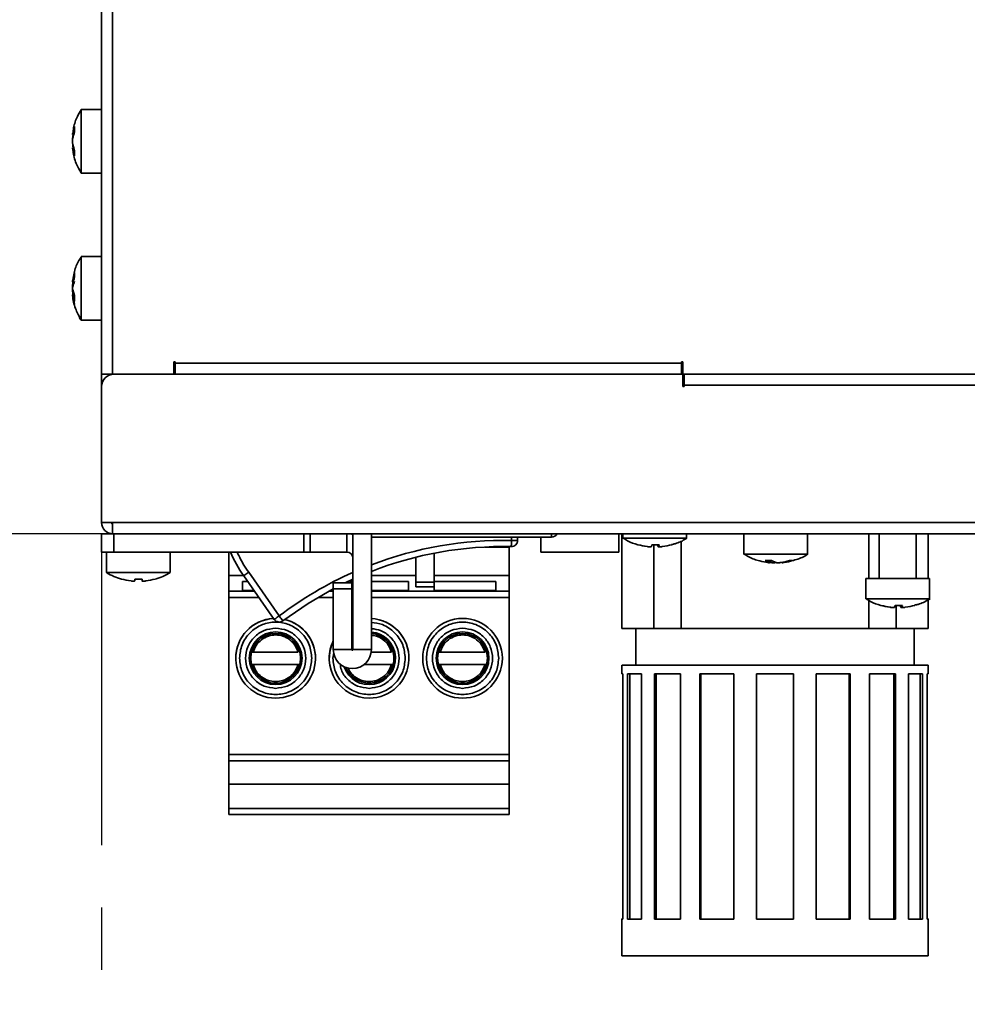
# Model space of a CAD drawing. Header units: millimetres. Extents: x 0 to 420, y 0 to 297.
# Tile 3 of 110: x 88 to 126, y 83 to 123. Entities that reach past the tile are written whole.
import ezdxf

# ---------------------------------------------------------------- set-up
doc = ezdxf.new("R2010")
doc.units = ezdxf.units.MM
doc.linetypes.add('CENTERX2', pattern=[20.32, 12.7, -2.54, 2.54, -2.54])
doc.layers.add('标注层', color=150, linetype='Continuous')
doc.styles.add('SLDTEXTSTYLE2', font='TXT', dxfattribs={"width": 0.7})
doc.dimstyles.new('SLDDIMSTYLE1', dxfattribs={"dimtxt": 4.850694, "dimasz": 4, "dimexe": 0, "dimexo": 0.0625, "dimgap": 1.212674, "dimtad": 2, "dimlfac": 2, "dimrnd": 1e-09, "dimzin": 12, "dimdsep": 46, "dimtxsty": 'SLDTEXTSTYLE2', "dimsah": 1, "dimcen": 0.09, "dimadec": 0, "dimazin": 3, "dimtfac": 1, "dimtdec": 3, "dimtofl": 0, "dimtmove": 0, "dimatfit": 3, "dimfxl": 1, "dimfrac": 2, "dimtolj": 1, "dimtzin": 12, "dimarcsym": 0})
doc.dimstyles.new('SLDDIMSTYLE2', dxfattribs={"dimtxt": 3.5, "dimasz": 4, "dimexe": 0, "dimexo": 0.0625, "dimgap": 0.875, "dimtad": 2, "dimlfac": 2, "dimrnd": 1e-09, "dimzin": 12, "dimdsep": 46, "dimtxsty": 'SLDTEXTSTYLE2', "dimsah": 1, "dimcen": 0.09, "dimadec": 0, "dimazin": 3, "dimtfac": 1, "dimtdec": 3, "dimtofl": 0, "dimtmove": 0, "dimatfit": 3, "dimfxl": 1, "dimfrac": 2, "dimtolj": 1, "dimtzin": 12, "dimarcsym": 0})

# ---------------------------------------------------------------- blocks, each defined once
blk = doc.blocks.new('_D_9')
at = {"layer": '标注层'}
for p, q in [((91.179, 191.853), (48.179, 191.853)), ((50.179, 101.853), (50.179, 191.853)), ((91.629, 101.853), (48.179, 101.853))]:
    blk.add_line(p, q, dxfattribs=at)
for points in [[(50.179, 191.853), (49.679, 187.853), (50.679, 187.853)], [(50.179, 101.853), (50.679, 105.853), (49.679, 105.853)]]:
    blk.add_solid(points, dxfattribs=at)
at = {"layer": '标注层', "insert": (44.722, 142.619), "char_height": 4.2333, "attachment_point": 1, "rotation": 90, "style": 'SLDTEXTSTYLE2'}
blk.add_mtext('180', dxfattribs=at)
blk = doc.blocks.new('_D_10')
at = {"layer": '标注层'}
for p, q in [((91.179, 101.853), (71.438, 101.853)), ((73.438, 101.853), (73.438, 26.853)), ((91.179, 26.853), (71.438, 26.853))]:
    blk.add_line(p, q, dxfattribs=at)
for points in [[(73.438, 101.853), (72.938, 97.853), (73.938, 97.853)], [(73.438, 26.853), (73.938, 30.853), (72.938, 30.853)]]:
    blk.add_solid(points, dxfattribs=at)
at = {"layer": '标注层', "insert": (68.927, 61.297), "char_height": 3.5, "attachment_point": 1, "rotation": 90, "style": 'SLDTEXTSTYLE2'}
blk.add_mtext('150', dxfattribs=at)

msp = doc.modelspace()

# ---------------------------------------------------------------- linework, layer by layer
at = {"color": 7, "linetype": 'Continuous', "lineweight": 35}
for p, q in [((91.1787, 108.3527), (91.1787, 191.4027)), ((91.6287, 191.4027), (91.6287, 108.3527)), ((91.1787, 119.1527), (90.3433, 119.1527)), ((90.0808, 118.2358), (90.0808, 118.4477)), ((89.9942, 118.1269), (90.0418, 118.1269)), ((89.9982, 118.1234), (90.0256, 118.1234)), ((90.0111, 118.1661), (90.0064, 118.1273)), ((90.0112, 118.1669), (90.0111, 118.1661)), ((90.0013, 117.7469), (90.0808, 117.4706)), ((90.0498, 117.5784), (89.9942, 117.5784)), ((90.0407, 117.5819), (89.9982, 117.5819)), ((90.0808, 117.2583), (90.0013, 117.5346)), ((90.0062, 117.5775), (90.0094, 117.5387)), ((90.0808, 117.2583), (90.0808, 117.4706)), ((90.2441, 116.7582), (90.3393, 116.5649)), ((90.3433, 116.5527), (91.1787, 116.5527)), ((91.1787, 113.1527), (90.3433, 113.1527)), ((90.0808, 112.3252), (90.0808, 112.5008)), ((89.9944, 112.1215), (90.0223, 112.1215)), ((90.0013, 112.0076), (89.9971, 111.9689)), ((90.0013, 112.0076), (90.0299, 112.1215)), ((90.0013, 111.6978), (89.9971, 111.7365)), ((90.0013, 111.7987), (90.0808, 111.5698)), ((89.9941, 111.5815), (89.9941, 111.5832)), ((90.076, 111.5838), (89.9944, 111.5838)), ((90.0212, 111.5888), (89.998, 111.5888)), ((90.0808, 111.3266), (90.0013, 111.5555)), ((90.0808, 111.2051), (90.0408, 111.3645)), ((90.0808, 111.3266), (90.0808, 111.5698)), ((90.2648, 110.7158), (90.3519, 110.5649)), ((90.3433, 110.56), (90.3433, 110.5865)), ((90.3433, 110.5527), (91.1787, 110.5527)), ((94.1787, 108.8527), (94.1287, 108.8527)), ((94.1287, 108.8527), (94.1287, 108.3527)), ((94.1787, 108.8527), (94.1787, 108.8027)), ((94.1787, 108.8027), (114.8287, 108.8027)), ((94.1787, 108.8027), (94.1787, 108.3527)), ((114.8787, 108.8527), (114.8287, 108.8527)), ((114.8287, 108.8027), (114.8287, 108.8527)), ((114.8287, 108.3527), (114.8287, 108.8027)), ((114.8787, 108.3527), (114.8787, 108.8527)), ((91.1786, 108.3527), (91.1787, 108.3527)), ((91.1786, 102.3027), (91.1786, 108.3527)), ((91.6287, 108.3527), (91.1787, 108.3527)), ((91.5786, 108.3426), (91.5786, 108.3527)), ((91.5787, 108.3499), (91.6286, 108.3527)), ((91.5787, 108.3527), (91.5787, 108.3499)), ((94.1287, 108.3527), (91.6287, 108.3527)), ((114.8787, 108.3527), (91.6787, 108.3527)), ((114.8787, 108.3527), (114.8787, 107.8527)), ((140.7287, 108.3527), (114.8787, 108.3527)), ((114.9287, 108.3527), (114.9287, 107.9027)), ((91.1787, 107.8527), (91.1787, 102.3027)), ((114.8787, 107.8527), (114.9287, 107.8527)), ((114.9287, 107.9027), (114.9287, 107.8527)), ((114.9287, 107.9027), (140.6787, 107.9027)), ((91.5786, 102.3027), (91.1787, 102.3027)), ((91.5786, 102.3027), (91.6286, 102.3027)), ((91.6286, 102.3027), (213.2287, 102.3027)), ((91.6286, 102.3027), (91.6286, 101.8527)), ((91.1786, 101.1027), (91.1786, 101.8527)), ((91.1786, 101.8527), (91.6286, 101.8527)), ((213.2287, 101.8527), (91.6286, 101.8527)), ((91.6786, 101.8527), (91.6786, 101.1027)), ((99.4286, 101.1027), (99.4286, 101.8527)), ((99.6786, 101.8527), (99.6786, 101.1027)), ((101.1786, 101.1027), (101.1786, 101.8527)), ((101.4286, 101.8527), (101.4286, 97.1277)), ((102.1786, 101.8527), (102.1786, 97.1277)), ((102.1786, 101.7132), (109.5283, 101.7132)), ((108.1392, 101.7132), (108.1415, 101.581)), ((108.1392, 101.7132), (108.1415, 101.581)), ((108.1415, 101.581), (108.1415, 101.581)), ((109.0911, 101.7132), (109.0911, 101.1027)), ((112.2661, 101.1027), (112.2661, 101.8527)), ((112.3895, 101.8527), (112.3895, 97.9874)), ((112.4351, 101.8527), (112.4351, 101.6666)), ((114.8145, 101.5597), (114.8145, 97.9874)), ((115.0351, 101.6666), (115.0351, 101.8527)), ((117.3705, 101.8527), (117.3705, 101.0173)), ((119.9705, 101.0173), (119.9705, 101.8527)), ((122.4645, 100.0291), (122.4645, 101.8527)), ((122.8922, 101.8527), (122.8922, 100.0291)), ((124.3922, 100.0291), (124.3922, 101.8527)), ((124.8895, 100.0291), (124.8895, 101.8527)), ((106.8423, 101.2869), (106.8343, 101.3115)), ((106.8423, 101.2869), (106.8343, 101.3115)), ((107.047, 101.2972), (106.8389, 101.2972)), ((106.8423, 101.2869), (106.8423, 101.2869)), ((107.047, 101.3206), (107.047, 101.2972)), ((107.147, 101.2972), (107.047, 101.2972)), ((107.797, 101.2972), (107.147, 101.2972)), ((107.797, 101.3283), (107.797, 101.2972)), ((107.797, 101.2972), (107.802, 101.2972)), ((107.797, 101.2972), (107.802, 101.2972)), ((107.802, 101.2972), (107.802, 100.1472)), ((107.802, 101.2972), (107.802, 101.2972)), ((108.1327, 101.5109), (108.1327, 101.5109)), ((113.0519, 101.4041), (113.0433, 101.4041)), ((113.5994, 101.3246), (113.6179, 101.4041)), ((113.9175, 101.4041), (113.6179, 101.4041)), ((113.6966, 97.9874), (113.6966, 101.4041)), ((113.8709, 101.3246), (113.8524, 101.4041)), ((113.8709, 101.3246), (113.8709, 101.4041)), ((113.8989, 101.4041), (113.8989, 101.3238)), ((113.9175, 101.4041), (113.8991, 101.3246)), ((114.427, 101.4041), (114.4325, 101.4041)), ((91.6786, 101.1027), (91.1786, 101.1027)), ((91.3786, 101.1027), (91.3786, 100.2673)), ((91.6786, 101.1027), (99.4286, 101.1027)), ((93.9786, 100.2673), (93.9786, 101.1027)), ((96.372, 101.1027), (96.372, 100.1472)), ((99.6786, 101.1027), (99.4286, 101.1027)), ((101.1786, 101.1027), (99.6786, 101.1027)), ((103.992, 100.8922), (103.992, 99.8714)), ((104.742, 101.0578), (104.742, 99.8714)), ((104.8096, 101.0707), (104.8174, 101.0468)), ((109.0911, 101.1027), (110.561, 101.1027)), ((110.561, 101.1027), (112.2661, 101.1027)), ((118.5027, 100.7548), (118.233, 100.7548)), ((118.4042, 100.6753), (118.233, 100.7548)), ((118.4194, 100.6695), (118.4194, 100.7548)), ((118.5027, 100.7548), (118.6739, 100.6753)), ((119.3574, 100.7548), (119.226, 100.7548)), ((92.8286, 100.0048), (92.5286, 100.0048)), ((92.5286, 99.9253), (92.5286, 100.0048)), ((92.8286, 100.0048), (92.8286, 99.9253)), ((96.372, 100.1472), (96.9646, 100.1472)), ((96.372, 100.1472), (96.372, 99.5029)), ((98.2183, 98.3568), (96.9736, 100.1344)), ((97.1783, 100.2778), (98.4231, 98.5002)), ((101.1096, 99.8527), (101.4286, 100.0018)), ((101.4285, 99.9743), (101.4212, 99.9969)), ((102.1786, 100.1472), (103.992, 100.1472)), ((104.742, 100.1472), (107.802, 100.1472)), ((107.802, 100.1472), (107.802, 99.5029)), ((122.3422, 100.0291), (122.3422, 99.1937)), ((122.3422, 100.0291), (124.9422, 100.0291)), ((124.9422, 99.1937), (124.9422, 100.0291)), ((96.922, 99.9083), (97.1319, 99.9083)), ((96.922, 99.5429), (96.922, 99.9083)), ((100.6286, 99.8527), (101.3786, 99.8527)), ((100.6286, 99.6027), (100.6286, 99.8527)), ((101.3786, 99.6027), (100.6286, 99.6027)), ((100.6286, 99.6027), (100.6286, 97.1277)), ((101.2858, 99.9083), (101.4286, 99.9083)), ((101.3786, 99.8527), (101.3786, 99.6027)), ((101.3786, 99.6027), (101.3786, 97.1277)), ((102.1786, 99.9083), (103.692, 99.9083)), ((103.692, 99.9083), (103.692, 99.5429)), ((103.992, 99.8714), (104.742, 99.8714)), ((103.992, 99.8714), (103.992, 99.6885)), ((104.742, 99.6885), (103.992, 99.6885)), ((104.742, 99.9083), (107.252, 99.9083)), ((104.742, 99.8714), (104.742, 99.6885)), ((104.742, 99.5429), (104.742, 99.6885)), ((107.252, 99.9083), (107.252, 99.5429)), ((96.372, 99.5029), (96.372, 99.2553)), ((96.372, 99.2553), (96.372, 92.8472)), ((97.3878, 99.5429), (96.922, 99.5429)), ((100.6286, 99.5429), (100.5564, 99.5429)), ((101.4286, 99.5429), (101.3786, 99.5429)), ((103.692, 99.5429), (102.1786, 99.5429)), ((107.252, 99.5429), (104.742, 99.5429)), ((107.802, 99.2553), (107.802, 99.5029)), ((107.802, 99.2553), (107.802, 92.8472)), ((124.8895, 97.9874), (124.8895, 99.1649)), ((124.9422, 99.1546), (124.9422, 99.1937)), ((99.6313, 99.0335), (99.6393, 99.009)), ((122.4645, 97.9874), (122.4645, 99.1309)), ((122.9644, 98.9312), (122.9418, 98.9312)), ((123.5152, 98.8517), (123.5447, 98.9312)), ((123.8438, 98.9312), (123.5447, 98.9312)), ((123.5823, 98.9312), (123.5823, 97.9874)), ((123.7692, 98.8517), (123.7397, 98.9312)), ((123.8139, 98.9312), (123.8139, 98.8505)), ((123.8438, 98.9312), (123.8144, 98.8517)), ((124.3352, 98.9312), (124.3426, 98.9312)), ((101.3786, 98.2347), (101.4286, 98.2579)), ((101.3786, 98.2347), (101.4286, 98.2579)), ((112.3895, 97.9874), (113.6966, 97.9874)), ((112.9594, 97.9874), (112.9594, 96.4874)), ((114.8145, 97.9874), (122.4645, 97.9874)), ((123.5823, 97.9874), (124.8895, 97.9874)), ((124.3196, 96.4874), (124.3196, 97.9874)), ((101.3786, 97.7439), (101.4286, 97.7773)), ((101.3786, 97.4992), (101.4286, 97.5448)), ((99.1935, 97.0222), (97.3605, 97.0222)), ((101.3786, 97.1277), (100.6286, 97.1277)), ((101.4286, 97.1277), (102.1786, 97.1277)), ((103.0035, 97.0222), (102.1714, 97.0222)), ((106.8135, 97.0222), (104.9805, 97.0222)), ((97.2933, 96.5222), (99.2607, 96.5222)), ((97.3605, 96.5222), (99.1935, 96.5222)), ((101.8875, 96.5222), (103.0035, 96.5222)), ((101.8875, 96.5222), (103.0707, 96.5222)), ((104.9133, 96.5222), (106.8807, 96.5222)), ((104.9805, 96.5222), (106.8135, 96.5222)), ((112.3895, 96.4874), (112.3895, 96.1374)), ((124.8895, 96.1374), (124.8895, 96.4874)), ((112.3895, 96.1374), (112.4346, 96.1374)), ((112.4346, 96.1374), (112.4346, 86.1374)), ((112.62, 96.1374), (113.194, 96.1374)), ((112.62, 86.1374), (112.62, 96.1374)), ((112.7168, 96.1374), (112.7168, 86.1374)), ((113.194, 96.1374), (113.194, 86.1374)), ((113.7217, 96.1374), (114.7823, 96.1374)), ((113.7217, 86.1374), (113.7217, 96.1374)), ((113.7958, 96.1374), (113.7958, 86.1374)), ((114.7823, 96.1374), (114.7823, 86.1374)), ((115.5721, 96.1374), (116.9579, 96.1374)), ((115.5721, 86.1374), (115.5721, 96.1374)), ((115.6122, 96.1374), (115.6122, 86.1374)), ((116.9579, 96.1374), (116.9579, 86.1374)), ((117.8895, 96.1374), (119.3895, 96.1374)), ((117.8895, 86.1374), (117.8895, 96.1374)), ((119.3895, 96.1374), (119.3895, 86.1374)), ((120.3211, 96.1374), (121.7069, 96.1374)), ((120.3211, 86.1374), (120.3211, 96.1374)), ((121.6668, 86.1374), (121.6668, 96.1374)), ((121.7069, 96.1374), (121.7069, 86.1374)), ((122.4966, 96.1374), (123.5573, 96.1374)), ((122.4966, 86.1374), (122.4966, 96.1374)), ((123.4832, 86.1374), (123.4832, 96.1374)), ((123.5573, 96.1374), (123.5573, 86.1374)), ((124.085, 96.1374), (124.659, 96.1374)), ((124.085, 86.1374), (124.085, 96.1374)), ((124.5622, 86.1374), (124.5622, 96.1374)), ((124.659, 96.1374), (124.659, 86.1374)), ((124.8443, 96.1374), (124.8895, 96.1374)), ((124.8443, 86.1374), (124.8443, 96.1374)), ((96.372, 92.8472), (107.802, 92.8472)), ((96.372, 92.8472), (96.372, 92.5972)), ((107.802, 92.5972), (107.802, 92.8472)), ((96.372, 92.5972), (107.802, 92.5972)), ((96.372, 92.5972), (96.372, 91.6472)), ((107.802, 92.5972), (107.802, 91.6472)), ((107.802, 91.6472), (96.372, 91.6472)), ((96.372, 91.6472), (96.372, 90.6472)), ((107.802, 91.6472), (107.802, 90.6472)), ((96.372, 90.6472), (107.802, 90.6472)), ((96.372, 90.6472), (96.372, 90.3972)), ((107.802, 90.3972), (96.372, 90.3972)), ((99.827, 90.3972), (97.127, 90.3972)), ((103.637, 90.3972), (100.537, 90.3972)), ((107.047, 90.3972), (104.347, 90.3972)), ((107.802, 90.6472), (107.802, 90.3972)), ((112.3895, 86.1374), (112.3895, 84.6374)), ((113.194, 86.1374), (112.62, 86.1374)), ((112.7168, 86.1374), (112.62, 86.1374)), ((112.7168, 86.1374), (113.194, 86.1374)), ((114.7823, 86.1374), (113.7217, 86.1374)), ((113.7958, 86.1374), (113.7217, 86.1374)), ((113.7958, 86.1374), (114.7823, 86.1374)), ((116.9579, 86.1374), (115.5721, 86.1374)), ((115.6122, 86.1374), (115.5721, 86.1374)), ((115.6122, 86.1374), (116.9579, 86.1374)), ((119.3895, 86.1374), (117.8895, 86.1374)), ((117.8895, 86.1374), (119.3895, 86.1374)), ((121.7069, 86.1374), (120.3211, 86.1374)), ((120.3211, 86.1374), (121.6668, 86.1374)), ((121.6668, 86.1374), (121.7069, 86.1374)), ((123.5573, 86.1374), (122.4966, 86.1374)), ((122.4966, 86.1374), (123.4832, 86.1374)), ((123.4832, 86.1374), (123.5573, 86.1374)), ((124.659, 86.1374), (124.085, 86.1374)), ((124.085, 86.1374), (124.5622, 86.1374)), ((124.5622, 86.1374), (124.659, 86.1374)), ((124.8895, 84.6374), (124.8895, 86.1374)), ((112.3895, 84.6374), (124.8895, 84.6374)), ((124.6395, 84.6374), (112.6395, 84.6374))]:
    msp.add_line(p, q, dxfattribs=at)
at = {"color": 8, "linetype": 'Continuous', "lineweight": 35}
for p, q in [((90.0013, 118.171), (90.0563, 118.171)), ((90.0088, 117.7067), (90.0013, 117.7067)), ((90.0624, 117.5346), (90.0013, 117.5346)), ((90.0013, 112.1837), (90.0373, 112.1837)), ((90.0366, 111.6973), (90.0013, 111.6973)), ((90.0041, 111.6792), (90.0013, 111.6792)), ((90.0808, 111.5555), (90.0013, 111.5555)), ((91.6286, 108.3502), (91.6286, 108.3527)), ((91.1787, 102.3027), (91.1786, 102.3027)), ((107.8916, 101.5767), (107.8892, 101.7132)), ((109.5283, 101.7132), (109.5283, 101.8527)), ((107.147, 101.2972), (107.147, 101.3238)), ((113.4284, 101.3246), (113.4284, 101.3263)), ((113.8991, 101.4041), (113.8991, 101.3246)), ((118.4042, 100.6753), (118.4042, 100.7548)), ((118.4665, 100.6753), (118.4665, 100.7548)), ((119.0059, 100.6974), (119.0059, 100.6753)), ((96.372, 99.5029), (97.4158, 99.5029)), ((97.5891, 99.2553), (96.372, 99.2553)), ((100.6286, 99.2553), (100.044, 99.2553)), ((100.4836, 99.5029), (100.6286, 99.5029)), ((101.3786, 99.5029), (101.4286, 99.5029)), ((101.4286, 99.2553), (101.3786, 99.2553)), ((102.1786, 99.5029), (107.802, 99.5029)), ((107.802, 99.2553), (102.1786, 99.2553)), ((123.3317, 98.8517), (123.3317, 98.8546)), ((123.7692, 98.8517), (123.7692, 98.9312)), ((123.8144, 98.9312), (123.8144, 98.8517)), ((101.3786, 97.3861), (101.4286, 97.4397)), ((100.612, 96.7722), (100.655, 96.9978))]:
    msp.add_line(p, q, dxfattribs=at)
at = {"color": 7, "linetype": 'CENTERX2'}
for q in [(176.1786, 101.8527), (91.1786, 26.8527)]:
    msp.add_line((91.1786, 101.8527), q, dxfattribs=at)
at = {"color": 7, "linetype": 'Continuous', "lineweight": 35, "flags": 128}
for points in [[(101.4286, 101.8209), (101.3737, 101.8335), (101.1786, 101.8527)], [(107.8863, 101.3267), (107.8864, 101.3315), (107.8867, 101.3458), (107.8872, 101.3689), (107.8879, 101.3999), (107.8887, 101.4378), (107.8896, 101.481), (107.8905, 101.5279), (107.8916, 101.5767)], [(107.8916, 101.5767), (107.9403, 101.5775), (107.9872, 101.5784), (108.0304, 101.5791), (108.0683, 101.5798), (108.0994, 101.5803), (108.1225, 101.5807), (108.1367, 101.581), (108.1415, 101.581)], [(108.1327, 101.5109), (108.1373, 101.531), (108.1415, 101.581)], [(118.4665, 100.6753), (118.422, 100.6818), (118.4107, 100.6836)], [(97.1783, 100.2778), (97.1384, 100.2499), (97.1, 100.223), (97.0646, 100.1982), (97.0335, 100.1764), (97.0081, 100.1586), (96.9891, 100.1454), (96.9775, 100.1372), (96.9736, 100.1344)], [(98.5742, 98.301), (99.598, 99.0125), (100.6286, 99.61)], [(98.2183, 98.3568), (98.2222, 98.3595), (98.2339, 98.3677), (98.2528, 98.381), (98.2783, 98.3988), (98.3093, 98.4205), (98.3447, 98.4453), (98.3831, 98.4722), (98.4231, 98.5002)], [(98.4231, 98.5002), (98.4526, 98.4613), (98.4809, 98.424), (98.507, 98.3895), (98.5299, 98.3594), (98.5487, 98.3346), (98.5627, 98.3162), (98.5713, 98.3049), (98.5742, 98.301)], [(113.6966, 97.9874), (113.9142, 97.9874), (114.1233, 97.9874), (114.316, 97.9874), (114.485, 97.9874), (114.6239, 97.9874), (114.7275, 97.9874), (114.7918, 97.9874), (114.8145, 97.9874)], [(122.4645, 97.9874), (122.4872, 97.9874), (122.5515, 97.9874), (122.6551, 97.9874), (122.794, 97.9874), (122.963, 97.9874), (123.1557, 97.9874), (123.3647, 97.9874), (123.5823, 97.9874)], [(101.4286, 97.6221), (101.396, 97.5957), (101.3786, 97.5809)], [(124.8895, 96.4874), (124.8287, 96.4874), (124.6474, 96.4874), (124.3491, 96.4874), (123.9398, 96.4874), (123.4273, 96.4874), (122.8216, 96.4874), (122.1344, 96.4874), (121.3793, 96.4874), (120.5708, 96.4874), (119.7248, 96.4874), (118.8576, 96.4874), (117.9862, 96.4874), (117.1275, 96.4874), (116.2982, 96.4874), (115.5145, 96.4874), (114.7916, 96.4874), (114.1436, 96.4874), (113.5831, 96.4874), (113.1211, 96.4874), (112.7664, 96.4874), (112.5261, 96.4874), (112.4047, 96.4874), (112.4047, 96.4874), (112.5261, 96.4874), (112.7664, 96.4874), (113.1211, 96.4874), (113.5831, 96.4874), (114.1436, 96.4874), (114.7916, 96.4874), (115.5145, 96.4874), (116.2982, 96.4874), (117.1275, 96.4874), (117.9862, 96.4874), (118.8576, 96.4874), (119.7248, 96.4874), (120.5708, 96.4874), (121.3793, 96.4874), (122.1344, 96.4874), (122.8216, 96.4874), (123.4273, 96.4874), (123.9398, 96.4874), (124.3491, 96.4874), (124.6474, 96.4874), (124.8287, 96.4874), (124.8895, 96.4874)], [(112.9594, 96.4874), (113.0199, 96.4874), (113.2002, 96.4874), (113.4965, 96.4874), (113.9023, 96.4874), (114.4091, 96.4874), (115.0061, 96.4874), (115.6805, 96.4874), (116.418, 96.4874), (117.2028, 96.4874), (118.0183, 96.4874), (118.8469, 96.4874), (119.6712, 96.4874), (120.4735, 96.4874), (121.2367, 96.4874), (121.9445, 96.4874), (122.5819, 96.4874), (123.1352, 96.4874), (123.5928, 96.4874), (123.9448, 96.4874), (124.1837, 96.4874), (124.3044, 96.4874), (124.3196, 96.4874)], [(112.4346, 86.1374), (112.4149, 86.1374), (112.4008, 86.1374), (112.3923, 86.1374), (112.3895, 86.1374), (112.3923, 86.1374), (112.4008, 86.1374), (112.4149, 86.1374), (112.4346, 86.1374)], [(124.8443, 86.1374), (124.8641, 86.1374), (124.8782, 86.1374), (124.8867, 86.1374), (124.8895, 86.1374), (124.8867, 86.1374), (124.8782, 86.1374), (124.8641, 86.1374), (124.8443, 86.1374)]]:
    msp.add_lwpolyline(points, dxfattribs=at)
at = {"color": 7, "linetype": 'Continuous', "lineweight": 35}
for centre, radius in [((105.897, 96.7722), 1.625), ((98.277, 96.7722), 1.075), ((98.277, 96.7722), 1.015), ((105.897, 96.7722), 1.075), ((105.897, 96.7722), 1.015)]:
    msp.add_circle(centre, radius, dxfattribs=at)
for centre, radius, start, end in [((91.3087, 117.9452), 1.3267, 157.74344, 170.20306), ((91.3088, 117.7333), 1.3268, 157.74371, 170.203), ((91.5812, 117.7569), 1.5982, 166.61121, 171.29831), ((91.2852, 117.9666), 1.3026, 189.73463, 197.33739), ((91.581, 117.9485), 1.5981, 188.70146, 193.38902), ((91.6755, 111.9324), 1.6929, 160.38419, 171.46406), ((91.6755, 111.7568), 1.6929, 160.38419, 171.46406), ((90.9417, 111.7099), 0.9609, 153.63082, 168.14962), ((91.7788, 111.7718), 1.7956, 168.76744, 171.85427), ((91.6439, 111.9425), 1.6608, 188.49157, 192.4712), ((91.7788, 111.9336), 1.7956, 188.14573, 191.23256), ((91.6787, 107.8527), 0.5, 90, 180), ((91.6286, 102.3027), 0.45, 180, 270), ((91.6286, 102.3027), 0.05, 180, 270), ((107.8916, 101.5767), 0.25, 268.8058, 1.00001), ((109.5283, 101.9632), 0.25, 270.00001, 333.76506), ((107.576, 86.4391), 14.8909, 88.8058, 111.25143), ((113.7281, 103.7965), 2.49, 253.90573, 263.08815), ((113.7422, 103.7965), 2.49, 253.90573, 263.08815), ((113.7422, 103.7969), 2.4904, 276.91223, 286.09336), ((101.6003, 103.3741), 5.6482, 203.71289, 215.00001), ((101.1786, 100.8527), 0.25, 0, 90), ((118.6007, 102.703), 2.0461, 277.68877, 287.79468), ((118.7321, 102.7032), 2.0463, 277.68892, 287.79401), ((92.6786, 102.4027), 2.5, 238.97444, 253.92618), ((92.6786, 102.4027), 2.4955, 253.92348, 263.0954), ((92.6786, 102.4027), 2.4955, 276.9046, 286.07652), ((92.6786, 102.4027), 2.5, 286.07222, 301.30407), ((123.631, 101.3159), 2.4823, 253.87976, 263.07528), ((123.6536, 101.3159), 2.4823, 253.87976, 263.07528), ((123.6534, 101.3156), 2.482, 276.92413, 286.12083), ((98.277, 96.7722), 1.625, 93.01456, 270), ((98.277, 96.7722), 1.625, 93.01456, 180), ((98.4231, 98.5002), 0.25, 215.00001, 307.19421), ((98.277, 96.7722), 1.625, 270, 76.88922), ((98.277, 96.7722), 1.625, 0, 76.88922), ((102.087, 96.7722), 1.625, 270, 86.76683), ((102.087, 96.7722), 1.625, 0, 86.76683), ((105.897, 96.7722), 1.625, 0, 180), ((102.087, 96.7722), 1.075, 198.61974, 85.1093), ((102.087, 96.7722), 1.015, 201.66123, 84.81943), ((102.087, 96.7722), 1.625, 153.82444, 270), ((102.087, 96.7722), 1.625, 153.82444, 180), ((101.4036, 97.1277), 0.775, 180, 0), ((101.4036, 97.1277), 0.025, 180, 0)]:
    msp.add_arc(centre, radius, start, end, dxfattribs=at)
at = {"color": 8, "linetype": 'Continuous', "lineweight": 35}
for start, end in [(88.8058, 110.88396), (113.95452, 127.19421)]:
    msp.add_arc((107.576, 86.4391), 15.1409, start, end, dxfattribs=at)
at = {"color": 7, "linetype": 'Continuous', "lineweight": 35}
for points, knots in [([(90.3449, 119.1356), (90.2917, 119.0468), (90.1547, 118.818), (90.0416, 118.4855), (90.0186, 118.2449), (90.0112, 118.1669)], [0, 0, 0, 0, 0.2999795, 0.7728961, 1, 1, 1, 1]), ([(90.3433, 118.7727), (90.3433, 118.8639), (90.3433, 119.0462), (90.3433, 119.1591), (90.3433, 119.1409), (90.3433, 119.1365)], [0, 0, 0, 0, 0.4297303, 0.859461, 1, 1, 1, 1]), ([(90.3433, 116.5698), (90.3433, 116.5652), (90.3433, 116.5482), (90.3433, 116.6714), (90.3433, 116.9252), (90.3433, 117.293), (90.3433, 117.7219), (90.3433, 118.1645), (90.3433, 118.5264), (90.3433, 118.7042), (90.3433, 118.7727)], [0, 0, 0, 0, 0.05206334, 0.19512905, 0.33819475, 0.48126065, 0.62432619, 0.7673917, 0.91045752, 1, 1, 1, 1]), ([(90.0013, 118.171), (89.9996, 118.1605), (89.996, 118.1396), (89.9937, 118.1264), (89.9941, 118.1283), (89.9942, 118.1288)], [0, 0, 0, 0, 0.4276586, 0.8554577, 1, 1, 1, 1]), ([(89.9993, 118.168), (89.9982, 118.1607), (89.996, 118.1457), (89.9953, 118.1391), (89.9949, 118.1358)], [0, 0, 0, 0, 0.49441909, 1, 1, 1, 1]), ([(90.0013, 117.7883), (89.9995, 117.7998), (89.9959, 117.8228), (89.9935, 117.8703), (89.994, 117.9207), (89.9969, 117.9654), (90, 117.9889), (90.0013, 117.9987)], [0, 0, 0, 0, 0.21350131, 0.4270706, 0.63896036, 0.85011659, 1, 1, 1, 1]), ([(90.0013, 117.7469), (89.9995, 117.7599), (89.9959, 117.7858), (89.9935, 117.8355), (89.994, 117.8859), (89.9969, 117.9289), (90, 117.9502), (90.0013, 117.959)], [0, 0, 0, 0, 0.2134946, 0.4270707, 0.6389561, 0.850115, 1, 1, 1, 1]), ([(90.0013, 117.5344), (89.9995, 117.5451), (89.9959, 117.5664), (89.9935, 117.5801), (89.994, 117.5775), (89.9969, 117.5608), (90, 117.5423), (90.0013, 117.5346)], [0, 0, 0, 0, 0.2134952, 0.4270673, 0.6389575, 0.8501118, 1, 1, 1, 1]), ([(90.0094, 117.538), (90.0126, 117.4893), (90.027, 117.2664), (90.1344, 116.9307), (90.285, 116.6761), (90.3468, 116.5717)], [0, 0, 0, 0, 0.1415044, 0.6479206, 1, 1, 1, 1]), ([(90.3484, 113.1403), (90.3057, 113.0731), (90.1771, 112.8703), (90.0544, 112.5291), (90.0199, 112.2541), (90.0054, 112.1382)], [0, 0, 0, 0, 0.2231865, 0.6728759, 1, 1, 1, 1]), ([(90.3433, 112.9067), (90.3433, 112.9835), (90.3433, 113.1257), (90.3433, 113.1378), (90.3433, 113.1434)], [0, 0, 0, 0, 0.5402587, 1, 1, 1, 1]), ([(90.3433, 110.5629), (90.3433, 110.5688), (90.3433, 110.5817), (90.3433, 110.7761), (90.3433, 111.0881), (90.3433, 111.4903), (90.3433, 111.9327), (90.3433, 112.3645), (90.3433, 112.698), (90.3433, 112.8487), (90.3433, 112.9067)], [0, 0, 0, 0, 0.1116901, 0.2457566, 0.3798233, 0.5138899, 0.6479565, 0.7820233, 0.9160897, 1, 1, 1, 1]), ([(90.0013, 111.7987), (89.9995, 111.8098), (89.9959, 111.832), (89.9935, 111.8789), (89.994, 111.9292), (89.9969, 111.9742), (90, 111.9982), (90.0013, 112.0081)], [0, 0, 0, 0, 0.2134937, 0.4270661, 0.6389549, 0.8501122, 1, 1, 1, 1]), ([(90.0013, 112.1837), (89.9995, 112.1712), (89.9959, 112.1462), (89.9935, 112.1248), (89.9941, 112.1234), (89.9944, 112.1227)], [0, 0, 0, 0, 0.3548675, 0.7098551, 1, 1, 1, 1]), ([(89.9942, 111.9169), (89.9942, 111.9264), (89.9942, 111.9522), (89.9969, 111.991), (90, 112.0159), (90.0013, 112.0262)], [0, 0, 0, 0, 0.2558809, 0.6910814, 1, 1, 1, 1]), ([(89.9954, 111.8527), (89.9949, 111.8439), (89.9933, 111.8204), (89.9941, 111.776), (89.9968, 111.7312), (90, 111.7072), (90.0013, 111.6973)], [0, 0, 0, 0, 0.1813384, 0.4841106, 0.7858263, 1, 1, 1, 1]), ([(90.0013, 111.8192), (89.9995, 111.8295), (89.9958, 111.8493), (89.9947, 111.8795), (89.9941, 111.8941)], [0, 0, 0, 0, 0.5139137, 1, 1, 1, 1]), ([(89.9971, 111.8758), (89.9972, 111.8784), (89.9981, 111.8913), (89.9999, 111.9002), (90.0013, 111.9072)], [0, 0, 0, 0, 0.2027148, 1, 1, 1, 1]), ([(90.0013, 111.5216), (89.9995, 111.5345), (89.9958, 111.5601), (89.9946, 111.5722), (89.994, 111.5782)], [0, 0, 0, 0, 0.4999079, 1, 1, 1, 1]), ([(89.9944, 111.5826), (89.9944, 111.583), (89.9945, 111.5855), (89.997, 111.576), (90.0001, 111.5615), (90.0013, 111.5555)], [0, 0, 0, 0, 0.0937167, 0.6237566, 1, 1, 1, 1]), ([(90.0045, 111.5154), (90.0049, 111.5055), (90.0124, 111.3211), (90.1159, 110.9891), (90.2685, 110.6981), (90.3402, 110.5614)], [0, 0, 0, 0, 0.0293192, 0.5440195, 1, 1, 1, 1]), ([(90.2391, 110.7684), (90.267, 110.6932), (90.295, 110.6176), (90.3426, 110.554), (90.3429, 110.5536)], [0, 0, 0, 0, 0.99483652, 1, 1, 1, 1]), ([(115.0264, 101.6666), (115.0193, 101.6666), (115.0041, 101.6666), (114.8051, 101.6666), (114.4902, 101.6666), (114.0864, 101.6666), (113.6438, 101.6666), (113.2119, 101.6666), (112.8368, 101.6666), (112.5712, 101.6666), (112.4362, 101.6666), (112.4493, 101.6666), (112.4534, 101.6666)], [0, 0, 0, 0, 0.0924687, 0.1998418, 0.3072153, 0.4145883, 0.521961, 0.6293338, 0.7367062, 0.8440795, 0.9514529, 1, 1, 1, 1]), ([(112.4538, 101.6671), (112.5113, 101.6296), (112.6928, 101.5113), (112.9007, 101.4465), (113.0426, 101.4022)], [0, 0, 0, 0, 0.31687559, 1, 1, 1, 1]), ([(114.4254, 101.4106), (114.4719, 101.4208), (114.6755, 101.4656), (114.8849, 101.5603), (115.0266, 101.6644), (115.0387, 101.6733)], [0, 0, 0, 0, 0.213083, 0.9329616, 1, 1, 1, 1]), ([(113.5994, 101.3246), (113.597, 101.3228), (113.5922, 101.3191), (113.5646, 101.3168), (113.5255, 101.3172), (113.4825, 101.3201), (113.4543, 101.3233), (113.4425, 101.3246)], [0, 0, 0, 0, 0.21349203, 0.42705867, 0.63895171, 0.850111, 1, 1, 1, 1]), ([(113.8709, 101.3246), (113.8733, 101.3228), (113.8783, 101.3192), (113.9012, 101.3169), (113.923, 101.3173), (113.9311, 101.3175)], [0, 0, 0, 0, 0.3842111, 0.7685861, 1, 1, 1, 1]), ([(114.0419, 101.3246), (114.0253, 101.3228), (113.992, 101.3191), (113.9485, 101.3168), (113.9165, 101.3172), (113.9, 101.3201), (113.8994, 101.3233), (113.8991, 101.3246)], [0, 0, 0, 0, 0.2134852, 0.4270591, 0.63895, 0.8501119, 1, 1, 1, 1]), ([(119.9682, 101.0173), (119.969, 101.0173), (119.9933, 101.0173), (119.9053, 101.0173), (119.699, 101.0173), (119.3599, 101.0173), (118.9477, 101.0173), (118.5028, 101.0173), (118.0779, 101.0173), (117.7168, 101.0173), (117.4742, 101.0173), (117.3611, 101.0173), (117.381, 101.0173), (117.3854, 101.0173)], [0, 0, 0, 0, 0.0034764, 0.1108344, 0.2181931, 0.3255513, 0.432909, 0.5402673, 0.6476253, 0.754983, 0.8623419, 0.9696999, 1, 1, 1, 1]), ([(117.3868, 101.0196), (117.4471, 100.9809), (117.6408, 100.8567), (117.9706, 100.7355), (118.2423, 100.6983), (118.3569, 100.6825)], [0, 0, 0, 0, 0.2071451, 0.6652942, 1, 1, 1, 1]), ([(119.013, 100.677), (119.1818, 100.7125), (119.5081, 100.7811), (119.8289, 100.9145), (119.9631, 101.0141), (119.9679, 101.0176)], [0, 0, 0, 0, 0.508347, 0.9825005, 1, 1, 1, 1]), ([(118.4159, 100.6679), (118.4107, 100.6679), (118.4003, 100.6678), (118.3696, 100.6708), (118.3452, 100.674), (118.3351, 100.6753)], [0, 0, 0, 0, 0.3698327, 0.7384018, 1, 1, 1, 1]), ([(118.4042, 100.6753), (118.411, 100.6733), (118.4201, 100.6707), (118.418, 100.6697), (118.4175, 100.6695)], [0, 0, 0, 0, 0.7393749, 1, 1, 1, 1]), ([(118.4665, 100.6753), (118.4822, 100.6735), (118.5137, 100.6698), (118.5652, 100.6675), (118.612, 100.6679), (118.6471, 100.6708), (118.6612, 100.674), (118.667, 100.6753)], [0, 0, 0, 0, 0.21347965, 0.42707099, 0.63896493, 0.85011302, 1, 1, 1, 1]), ([(118.8745, 100.6753), (118.8588, 100.6735), (118.8273, 100.6698), (118.7758, 100.6675), (118.729, 100.6679), (118.6939, 100.6708), (118.6798, 100.674), (118.6739, 100.6753)], [0, 0, 0, 0, 0.2135051, 0.42706, 0.6389492, 0.850116, 1, 1, 1, 1]), ([(118.9235, 100.6695), (118.9234, 100.6689), (118.9232, 100.6673), (118.9419, 100.668), (118.9712, 100.6708), (118.9957, 100.674), (119.0059, 100.6753)], [0, 0, 0, 0, 0.1944673, 0.4923796, 0.7892741, 1, 1, 1, 1]), ([(93.9786, 100.2673), (93.9643, 100.2673), (93.9355, 100.2673), (93.7114, 100.2673), (93.3814, 100.2673), (92.9694, 100.2673), (92.5251, 100.2673), (92.0987, 100.2673), (91.735, 100.2673), (91.488, 100.2673), (91.371, 100.2673), (91.39, 100.2673), (91.3946, 100.2673)], [0, 0, 0, 0, 0.1073376, 0.2146747, 0.3220129, 0.4293505, 0.5366875, 0.6440259, 0.7513627, 0.8587004, 0.9660379, 1, 1, 1, 1]), ([(92.5286, 99.9253), (92.527, 99.9235), (92.5238, 99.9198), (92.4983, 99.9175), (92.4607, 99.9179), (92.4185, 99.9208), (92.3903, 99.924), (92.3786, 99.9253)], [0, 0, 0, 0, 0.21349678, 0.42707053, 0.63894931, 0.8501182, 1, 1, 1, 1]), ([(92.9786, 99.9253), (92.9619, 99.9235), (92.9285, 99.9198), (92.8837, 99.9175), (92.8499, 99.9179), (92.8314, 99.9208), (92.8295, 99.924), (92.8286, 99.9253)], [0, 0, 0, 0, 0.2134894, 0.4270558, 0.6389481, 0.8501095, 1, 1, 1, 1]), ([(124.9294, 99.1937), (124.9259, 99.1937), (124.9179, 99.1937), (124.7333, 99.1937), (124.4279, 99.1937), (124.0294, 99.1937), (123.5884, 99.1937), (123.1535, 99.1937), (122.772, 99.1937), (122.4957, 99.1937), (122.3489, 99.1937), (122.3575, 99.1937), (122.3606, 99.1937)], [0, 0, 0, 0, 0.0834728, 0.1908538, 0.2982353, 0.4056175, 0.5129976, 0.6203795, 0.7277612, 0.8351422, 0.9425236, 1, 1, 1, 1]), ([(122.3609, 99.1942), (122.4185, 99.1567), (122.6038, 99.0362), (122.8158, 98.9702), (122.9619, 98.9247)], [0, 0, 0, 0, 0.31113, 1, 1, 1, 1]), ([(124.3336, 98.9381), (124.3799, 98.9482), (124.5833, 98.993), (124.7938, 99.0885), (124.9366, 99.1936), (124.9499, 99.2034)], [0, 0, 0, 0, 0.211078, 0.9267991, 1, 1, 1, 1]), ([(123.3317, 98.8517), (123.3482, 98.8499), (123.3811, 98.8463), (123.4217, 98.8439), (123.4384, 98.8445), (123.4456, 98.8447)], [0, 0, 0, 0, 0.3623197, 0.7247338, 1, 1, 1, 1]), ([(123.5152, 98.8517), (123.5123, 98.8499), (123.5066, 98.8462), (123.4778, 98.8439), (123.4378, 98.8444), (123.3943, 98.8472), (123.3661, 98.8504), (123.3543, 98.8517)], [0, 0, 0, 0, 0.2134975, 0.42706, 0.6389556, 0.8500942, 1, 1, 1, 1]), ([(123.7692, 98.8517), (123.7721, 98.8499), (123.778, 98.8463), (123.8038, 98.8439), (123.8282, 98.8445), (123.8388, 98.8447)], [0, 0, 0, 0, 0.3622942, 0.7247053, 1, 1, 1, 1]), ([(123.9526, 98.8517), (123.9361, 98.8499), (123.903, 98.8462), (123.8603, 98.8439), (123.8294, 98.8444), (123.8141, 98.8472), (123.8143, 98.8504), (123.8144, 98.8517)], [0, 0, 0, 0, 0.21348616, 0.427059, 0.63895418, 0.85011176, 1, 1, 1, 1]), ([(96.802, 96.7722), (96.8218, 96.9577), (96.8524, 97.2441), (97.0361, 97.588), (97.2267, 97.8224), (97.4614, 98.0142), (97.8051, 98.192), (98.277, 98.283), (98.7489, 98.192), (99.0927, 98.0141), (99.3274, 97.8223), (99.518, 97.5879), (99.7016, 97.2441), (99.7322, 96.9577), (99.752, 96.7722)], [0, 0, 0, 0, 0.1197215, 0.1848897, 0.2499996, 0.315168, 0.3802787, 0.5, 0.6197213, 0.6848896, 0.7500004, 0.8151686, 0.8802785, 1, 1, 1, 1]), ([(98.277, 95.5472), (98.1167, 95.5657), (97.796, 95.6025), (97.3882, 95.8858), (97.1158, 96.2907), (97.0201, 96.7722), (97.1158, 97.2538), (97.3882, 97.6587), (97.796, 97.942), (98.1167, 97.9788), (98.277, 97.9972)], [0, 0, 0, 0, 0.1250009, 0.2499999, 0.3749998, 0.5, 0.6250001, 0.7500001, 0.8749991, 1, 1, 1, 1]), ([(98.277, 97.9972), (98.4373, 97.9788), (98.758, 97.942), (99.1658, 97.6587), (99.4382, 97.2538), (99.5339, 96.7722), (99.4382, 96.2907), (99.1658, 95.8858), (98.758, 95.6025), (98.4373, 95.5657), (98.277, 95.5472)], [0, 0, 0, 0, 0.1250009, 0.2499999, 0.3749999, 0.5, 0.6250002, 0.7500001, 0.8749991, 1, 1, 1, 1]), ([(102.1786, 97.979), (102.3073, 97.9632), (102.5959, 97.9276), (102.9754, 97.6575), (103.2483, 97.2541), (103.3439, 96.7722), (103.2482, 96.2907), (102.9758, 95.8858), (102.568, 95.6025), (102.2473, 95.5657), (102.087, 95.5472)], [0, 0, 0, 0, 0.1030802, 0.2312123, 0.3593437, 0.4874749, 0.6156062, 0.7437375, 0.8718696, 1, 1, 1, 1]), ([(104.422, 96.7722), (104.4418, 96.9577), (104.4724, 97.2441), (104.6561, 97.588), (104.8467, 97.8224), (105.0814, 98.0142), (105.4251, 98.192), (105.897, 98.283), (106.3689, 98.192), (106.7127, 98.0141), (106.9474, 97.8223), (107.138, 97.5879), (107.3216, 97.2441), (107.3522, 96.9577), (107.372, 96.7722)], [0, 0, 0, 0, 0.1197215, 0.1848897, 0.2499996, 0.315168, 0.3802787, 0.5, 0.6197213, 0.6848896, 0.7500004, 0.8151686, 0.8802785, 1, 1, 1, 1]), ([(105.897, 95.5472), (105.7367, 95.5657), (105.416, 95.6025), (105.0082, 95.8858), (104.7358, 96.2907), (104.6401, 96.7722), (104.7358, 97.2538), (105.0082, 97.6587), (105.416, 97.942), (105.7367, 97.9788), (105.897, 97.9972)], [0, 0, 0, 0, 0.124999, 0.2499997, 0.3749997, 0.5, 0.6250002, 0.7500003, 0.875001, 1, 1, 1, 1]), ([(105.897, 97.9972), (106.0573, 97.9788), (106.378, 97.942), (106.7858, 97.6587), (107.0582, 97.2538), (107.1539, 96.7722), (107.0582, 96.2907), (106.7858, 95.8858), (106.378, 95.6025), (106.0573, 95.5657), (105.897, 95.5472)], [0, 0, 0, 0, 0.1250009, 0.2499999, 0.3749999, 0.5, 0.6250002, 0.7500001, 0.8749991, 1, 1, 1, 1]), ([(97.3605, 97.0222), (97.3959, 97.1167), (97.4687, 97.3108), (97.6907, 97.5412), (97.9698, 97.6893), (98.277, 97.7383), (98.5842, 97.6893), (98.8633, 97.5412), (99.0853, 97.3108), (99.1581, 97.1167), (99.1935, 97.0222)], [0, 0, 0, 0, 0.1216162, 0.2499997, 0.3783827, 0.5, 0.6216173, 0.7500003, 0.8783838, 1, 1, 1, 1]), ([(104.9805, 97.0222), (105.0159, 97.1167), (105.0887, 97.3108), (105.3107, 97.5412), (105.5898, 97.6893), (105.897, 97.7383), (106.2042, 97.6893), (106.4833, 97.5412), (106.7053, 97.3108), (106.7781, 97.1167), (106.8135, 97.0222)], [0, 0, 0, 0, 0.1216165, 0.2499982, 0.3783814, 0.499999, 0.6216165, 0.7499997, 0.8783835, 1, 1, 1, 1]), ([(99.752, 96.7722), (99.7322, 96.5868), (99.7016, 96.3003), (99.5179, 95.9565), (99.3273, 95.7221), (99.0926, 95.5303), (98.7488, 95.3525), (98.277, 95.2614), (97.8051, 95.3525), (97.4613, 95.5304), (97.2266, 95.7222), (97.036, 95.9566), (96.8524, 96.3004), (96.8218, 96.5868), (96.802, 96.7722)], [0, 0, 0, 0, 0.1197216, 0.1848898, 0.2499996, 0.3151681, 0.3802787, 0.5, 0.6197213, 0.6848896, 0.7500004, 0.8151685, 0.8802784, 1, 1, 1, 1]), ([(97.2785, 97.0222), (97.2811, 97.0222), (97.2909, 97.0222), (97.3202, 97.0222), (97.347, 97.0222), (97.3605, 97.0222)], [0, 0, 0, 0, 0.1565512, 0.5754596, 1, 1, 1, 1]), ([(103.562, 96.7722), (103.5422, 96.5868), (103.5116, 96.3003), (103.3279, 95.9565), (103.1373, 95.7221), (102.9026, 95.5303), (102.5588, 95.3525), (102.087, 95.2614), (101.6151, 95.3525), (101.2713, 95.5304), (101.0366, 95.7222), (100.846, 95.9566), (100.6624, 96.3004), (100.6318, 96.5868), (100.612, 96.7722)], [0, 0, 0, 0, 0.1197215, 0.1848897, 0.2500005, 0.3151689, 0.3802781, 0.4999992, 0.619722, 0.6848903, 0.7499998, 0.8151679, 0.8802785, 1, 1, 1, 1]), ([(107.372, 96.7722), (107.3522, 96.5868), (107.3216, 96.3003), (107.1379, 95.9565), (106.9473, 95.7221), (106.7126, 95.5303), (106.3688, 95.3525), (105.897, 95.2614), (105.4251, 95.3525), (105.0813, 95.5304), (104.8466, 95.7222), (104.656, 95.9566), (104.4724, 96.3004), (104.4418, 96.5868), (104.422, 96.7722)], [0, 0, 0, 0, 0.1197216, 0.1848898, 0.2499996, 0.3151681, 0.3802787, 0.5, 0.6197213, 0.6848896, 0.7500004, 0.8151685, 0.8802784, 1, 1, 1, 1]), ([(104.8985, 97.0222), (104.9011, 97.0222), (104.9109, 97.0222), (104.9402, 97.0222), (104.967, 97.0222), (104.9805, 97.0222)], [0, 0, 0, 0, 0.1565392, 0.5754157, 1, 1, 1, 1]), ([(97.3605, 96.5222), (97.3465, 96.5222), (97.3253, 96.5222), (97.3088, 96.5222), (97.3031, 96.5222)], [0, 0, 0, 0, 0.6585683, 1, 1, 1, 1]), ([(99.1935, 96.5222), (99.1581, 96.4278), (99.0853, 96.2336), (98.8633, 96.0033), (98.5842, 95.8552), (98.277, 95.8062), (97.9698, 95.8552), (97.6907, 96.0033), (97.4687, 96.2336), (97.3959, 96.4278), (97.3605, 96.5222)], [0, 0, 0, 0, 0.1216162, 0.2499998, 0.3783827, 0.5, 0.6216173, 0.7500002, 0.8783838, 1, 1, 1, 1]), ([(102.087, 95.5472), (101.9262, 95.5656), (101.6045, 95.6022), (101.2041, 95.887), (100.9526, 96.2212), (100.9189, 96.462), (100.9075, 96.5435)], [0, 0, 0, 0, 0.2847413, 0.5694819, 0.8542211, 1, 1, 1, 1]), ([(104.9805, 96.5222), (104.9665, 96.5222), (104.9453, 96.5222), (104.9288, 96.5222), (104.9231, 96.5222)], [0, 0, 0, 0, 0.6586089, 1, 1, 1, 1]), ([(106.8135, 96.5222), (106.7781, 96.4278), (106.7053, 96.2336), (106.4833, 96.0033), (106.2042, 95.8552), (105.897, 95.8062), (105.5898, 95.8552), (105.3107, 96.0033), (105.0887, 96.2336), (105.0159, 96.4278), (104.9805, 96.5222)], [0, 0, 0, 0, 0.1216165, 0.2500003, 0.3783835, 0.500001, 0.6216186, 0.7500018, 0.8783835, 1, 1, 1, 1]), ([(97.127, 90.3972), (97.1018, 90.3972), (97.0632, 90.3972), (97.0165, 90.3972), (96.9848, 90.3972), (96.9588, 90.3972), (96.9339, 90.3972), (96.9297, 90.3972), (96.927, 90.3972)], [0, 0, 0, 0, 0.2394422, 0.3682312, 0.500009, 0.6287851, 0.7605567, 1, 1, 1, 1]), ([(100.027, 90.3972), (100.0243, 90.3972), (100.0202, 90.3972), (99.9953, 90.3972), (99.9696, 90.3972), (99.9377, 90.3972), (99.8911, 90.3972), (99.8521, 90.3972), (99.827, 90.3972)], [0, 0, 0, 0, 0.2394437, 0.3682144, 0.4999886, 0.6287695, 0.7605574, 1, 1, 1, 1]), ([(100.537, 90.3972), (100.5118, 90.3972), (100.4732, 90.3972), (100.4265, 90.3972), (100.3948, 90.3972), (100.3688, 90.3972), (100.3438, 90.3972), (100.3397, 90.3972), (100.337, 90.3972)], [0, 0, 0, 0, 0.2394457, 0.36821548, 0.49999518, 0.62877312, 0.76055764, 1, 1, 1, 1]), ([(103.837, 90.3972), (103.8343, 90.3972), (103.8302, 90.3972), (103.8053, 90.3972), (103.7796, 90.3972), (103.7477, 90.3972), (103.7011, 90.3972), (103.6621, 90.3972), (103.637, 90.3972)], [0, 0, 0, 0, 0.2394445, 0.3682156, 0.5000053, 0.6287682, 0.7605566, 1, 1, 1, 1]), ([(104.347, 90.3972), (104.3218, 90.3972), (104.2832, 90.3972), (104.2365, 90.3972), (104.2048, 90.3972), (104.1788, 90.3972), (104.1539, 90.3972), (104.1497, 90.3972), (104.147, 90.3972)], [0, 0, 0, 0, 0.2394422, 0.3682312, 0.500009, 0.6287851, 0.7605567, 1, 1, 1, 1]), ([(107.247, 90.3972), (107.2443, 90.3972), (107.2402, 90.3972), (107.2153, 90.3972), (107.1896, 90.3972), (107.1577, 90.3972), (107.1111, 90.3972), (107.0721, 90.3972), (107.047, 90.3972)], [0, 0, 0, 0, 0.2394437, 0.3682144, 0.4999886, 0.6287695, 0.7605574, 1, 1, 1, 1])]:
    msp.add_open_spline(points, degree=3, knots=knots, dxfattribs=at)
at = {"color": 8, "linetype": 'Continuous', "lineweight": 35}
for points, knots in [([(96.7128, 101.1027), (96.731, 101.0566), (96.8473, 100.7623), (97.0269, 100.4995), (97.1783, 100.2778)], [0, 0, 0, 0, 0.1564476, 1, 1, 1, 1]), ([(102.1786, 98.2298), (102.3326, 98.2125), (102.5874, 98.1841), (102.9025, 98.0127), (103.1374, 97.8226), (103.328, 97.5878), (103.5116, 97.2441), (103.5422, 96.9577), (103.562, 96.7722)], [0, 0, 0, 0, 0.2074073, 0.343234, 0.4789381, 0.6147646, 0.7504711, 1, 1, 1, 1]), ([(102.1786, 97.7076), (102.2479, 97.7004), (102.4229, 97.6822), (102.673, 97.5388), (102.8954, 97.3114), (102.9681, 97.1169), (103.0035, 97.0222)], [0, 0, 0, 0, 0.1816686, 0.4593235, 0.7369796, 1, 1, 1, 1]), ([(103.0035, 96.5222), (102.9681, 96.4278), (102.8953, 96.2336), (102.6733, 96.0033), (102.3941, 95.8551), (102.0871, 95.8063), (101.7794, 95.8549), (101.5025, 96.0044), (101.3088, 96.1939), (101.2507, 96.3395), (101.2319, 96.3865)], [0, 0, 0, 0, 0.1294325, 0.2660673, 0.4027014, 0.5321319, 0.6615655, 0.7981996, 0.9348344, 1, 1, 1, 1])]:
    msp.add_open_spline(points, degree=3, knots=knots, dxfattribs=at)

# ---------------------------------------------------------------- dimensions: what is measured, and where the dimension line sits
at = {"layer": '标注层'}
for base, p1, p2, dimstyle, picture, middle in [((50.1787, 191.8527), (91.6286, 101.8527), (91.1787, 191.8527), 'SLDDIMSTYLE1', '_D_9', (50.1787, 146.8527)), ((73.4383, 26.8527), (91.1786, 101.8527), (91.1786, 26.8527), 'SLDDIMSTYLE2', '_D_10', (73.4383, 64.3527))]:
    dim = msp.add_linear_dim(base=base, p1=p1, p2=p2, angle=90, dimstyle=dimstyle, dxfattribs=at)
    dim.commit()
    dim.dimension.update_dxf_attribs({"geometry": picture, "text_midpoint": middle, "dimtype": 160})

doc.saveas('drawing.dxf')
